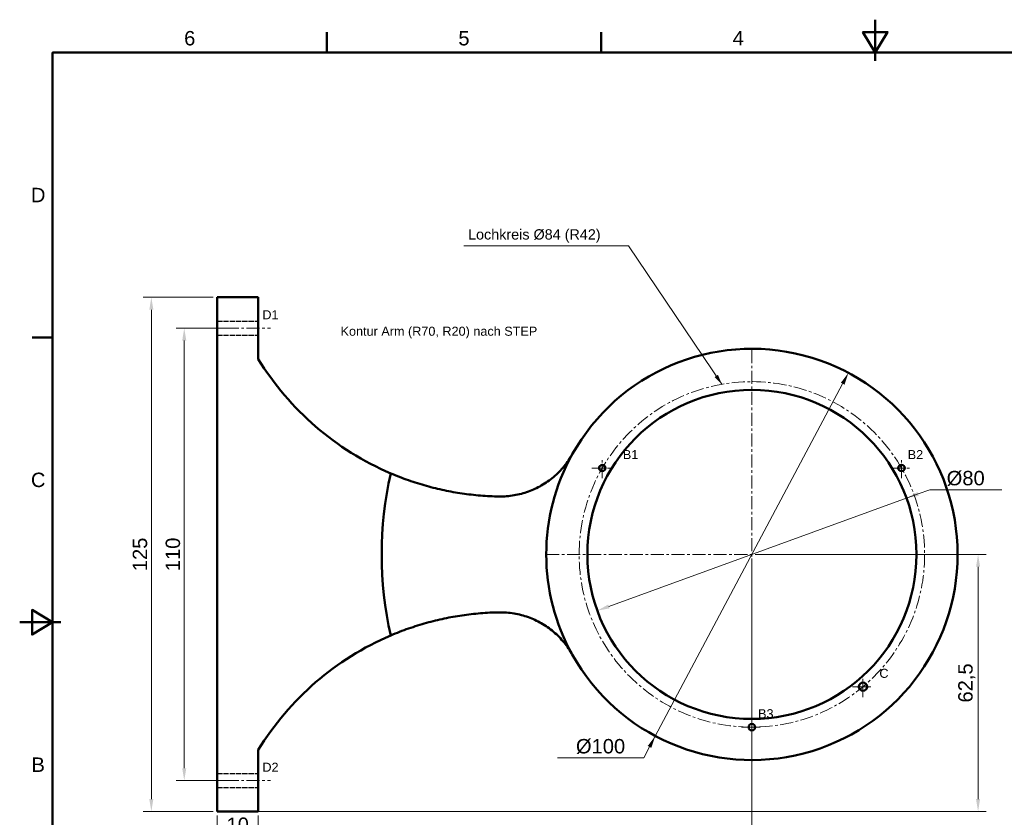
# Model space of a CAD drawing. Header units: metres. Extents: x 2 to 418, y 2 to 295.
# Tile 2 of 3: x 2 to 241, y 101 to 295. Entities that reach past the tile are written whole.
import ezdxf
from ezdxf.enums import TextEntityAlignment as Align

# ---------------------------------------------------------------- set-up
doc = ezdxf.new("R2010")
doc.units = ezdxf.units.M
doc.linetypes.add('CENTER', pattern=[5.08, 3.175, -0.635, 0.635, -0.635])
doc.linetypes.add('DASHED', pattern=[1.524, 1.27, -0.254])
for name, color, linetype, lineweight in [('MASS', 7, 'CONTINUOUS', 18), ('MITTE', 7, 'CENTER', 18), ('RAHMEN', 7, 'CONTINUOUS', 50), ('SICHT', 7, 'CONTINUOUS', 50), ('TEXT', 7, 'CONTINUOUS', 25), ('VERDECKT', 7, 'DASHED', 25)]:
    doc.layers.add(name, color=color, linetype=linetype, lineweight=lineweight)
doc.styles.add('ISO', font='arial.ttf')
doc.styles.get("Standard").update_dxf_attribs({"font": 'arial.ttf'})
doc.dimstyles.new('ISO_HZ', dxfattribs={"dimtxt": 3.5, "dimasz": 3, "dimexe": 2, "dimexo": 1, "dimgap": 1, "dimtad": 1, "dimtxsty": 'Standard', "dimcen": 2.5, "dimclrd": 7, "dimclre": 7, "dimclrt": 7, "dimazin": 3, "dimtfac": 1, "dimtmove": 0, "dimatfit": 3, "dimlwd": 18, "dimlwe": 18})

msp = doc.modelspace()

# ---------------------------------------------------------------- linework, layer by layer
at = {"layer": 'MASS'}
msp.add_lwpolyline([(172.707, 206.362), (150, 240), (110, 240)], dxfattribs=at)
msp.add_solid([(172.707, 206.362), (171.748, 208.671), (170.924, 208.115)], dxfattribs=at)
at = {"layer": 'MITTE'}
for p, q in [((47, 220), (63, 220)), ((180, 115), (180, 215)), ((143.627, 183.5), (143.627, 188.5)), ((216.373, 183.5), (216.373, 188.5)), ((141.127, 186), (146.127, 186)), ((213.873, 186), (218.873, 186)), ((130, 165), (230, 165)), ((206.997, 130.326), (206.997, 135.326)), ((204.497, 132.826), (209.497, 132.826)), ((180, 120.5), (180, 125.5)), ((177.5, 123), (182.5, 123)), ((47, 110), (63, 110))]:
    msp.add_line(p, q, dxfattribs=at)
msp.add_circle((180, 165), 42, dxfattribs=at)
at = {"layer": 'RAHMEN'}
for p, q in [((210, 295), (210, 285)), ((76.667, 287), (76.667, 292)), ((143.333, 287), (143.333, 292)), ((210, 287), (210, 292)), ((10, 217.75), (5, 217.75)), ((2, 148.5), (12, 148.5)), ((10, 148.5), (5, 148.5))]:
    msp.add_line(p, q, dxfattribs=at)
for points in [[(210, 287), (213, 292), (207, 292)], [(10, 10), (410, 10), (410, 287), (10, 287)], [(10, 148.5), (5, 151.5), (5, 145.5)]]:
    msp.add_lwpolyline(points, close=True, dxfattribs=at)
at = {"layer": 'SICHT'}
for p, q in [((50.005, 227.5), (50.005, 102.5)), ((60.005, 227.5), (50.005, 227.5)), ((60.005, 212.5), (60.005, 227.5)), ((60.005, 102.5), (60.005, 117.5)), ((50.005, 102.5), (60.005, 102.5))]:
    msp.add_line(p, q, dxfattribs=at)
for points in [[(118.536, 179.089), (118.991, 179.087), (119.446, 179.095), (119.903, 179.113), (120.359, 179.142), (120.815, 179.182), (121.27, 179.232), (121.724, 179.293), (122.175, 179.364), (122.624, 179.445), (123.07, 179.537), (123.513, 179.638), (123.951, 179.748), (124.386, 179.867), (124.815, 179.995), (125.239, 180.132), (125.656, 180.277), (126.068, 180.43), (126.472, 180.59), (126.869, 180.758), (127.26, 180.934), (127.649, 181.119), (128.037, 181.315), (128.425, 181.522), (128.811, 181.738), (129.195, 181.965), (129.577, 182.201), (129.955, 182.447), (130.329, 182.703), (130.699, 182.967), (131.065, 183.241), (131.424, 183.524), (131.778, 183.815), (132.126, 184.115), (132.466, 184.423), (132.799, 184.74), (133.124, 185.064), (133.441, 185.395), (133.75, 185.732), (134.05, 186.075), (134.341, 186.424), (134.624, 186.778), (134.898, 187.136), (135.162, 187.498), (135.416, 187.864), (135.661, 188.232), (135.895, 188.602), (136.12, 188.974), (136.333, 189.347)], [(92.189, 184.707), (92.728, 184.479), (93.269, 184.256), (93.811, 184.038), (94.353, 183.825), (94.897, 183.616), (95.441, 183.413), (95.985, 183.214), (96.53, 183.021), (97.076, 182.832), (97.621, 182.649), (98.167, 182.47), (98.713, 182.296), (99.259, 182.127), (99.804, 181.963), (100.349, 181.804), (100.894, 181.65), (101.438, 181.501), (101.981, 181.357), (102.523, 181.217), (103.064, 181.082), (103.605, 180.952), (104.144, 180.827), (104.681, 180.707), (105.217, 180.591), (105.752, 180.481), (106.29, 180.374), (106.829, 180.271), (107.371, 180.172), (107.914, 180.077), (108.459, 179.986), (109.007, 179.9), (109.556, 179.817), (110.107, 179.739), (110.659, 179.665), (111.213, 179.595), (111.769, 179.53), (112.326, 179.469), (112.885, 179.412), (113.445, 179.359), (114.006, 179.311), (114.569, 179.268), (115.133, 179.229), (115.697, 179.194), (116.263, 179.164), (116.83, 179.138), (117.398, 179.117), (117.967, 179.101), (118.536, 179.089)], [(118.536, 150.911), (117.967, 150.899), (117.398, 150.883), (116.83, 150.862), (116.263, 150.836), (115.697, 150.806), (115.133, 150.771), (114.569, 150.732), (114.006, 150.689), (113.445, 150.641), (112.885, 150.588), (112.326, 150.531), (111.769, 150.47), (111.213, 150.405), (110.659, 150.335), (110.107, 150.261), (109.556, 150.183), (109.007, 150.1), (108.459, 150.014), (107.914, 149.923), (107.371, 149.828), (106.829, 149.729), (106.29, 149.626), (105.752, 149.519), (105.217, 149.409), (104.681, 149.293), (104.144, 149.173), (103.605, 149.048), (103.064, 148.918), (102.523, 148.783), (101.981, 148.643), (101.438, 148.499), (100.894, 148.35), (100.349, 148.196), (99.804, 148.037), (99.259, 147.873), (98.713, 147.704), (98.167, 147.53), (97.621, 147.351), (97.076, 147.168), (96.53, 146.979), (95.985, 146.786), (95.441, 146.587), (94.897, 146.384), (94.353, 146.175), (93.811, 145.962), (93.269, 145.744), (92.728, 145.521), (92.189, 145.293)], [(136.333, 140.653), (136.12, 141.026), (135.895, 141.398), (135.661, 141.768), (135.416, 142.136), (135.162, 142.502), (134.898, 142.864), (134.624, 143.222), (134.341, 143.576), (134.05, 143.925), (133.75, 144.268), (133.441, 144.605), (133.124, 144.936), (132.799, 145.26), (132.466, 145.577), (132.126, 145.885), (131.778, 146.185), (131.424, 146.476), (131.065, 146.759), (130.699, 147.033), (130.329, 147.297), (129.955, 147.553), (129.577, 147.799), (129.195, 148.035), (128.811, 148.262), (128.425, 148.478), (128.037, 148.685), (127.649, 148.881), (127.26, 149.066), (126.869, 149.242), (126.472, 149.41), (126.068, 149.57), (125.656, 149.723), (125.239, 149.868), (124.815, 150.005), (124.386, 150.133), (123.951, 150.252), (123.513, 150.362), (123.07, 150.463), (122.624, 150.555), (122.175, 150.636), (121.724, 150.707), (121.27, 150.768), (120.815, 150.818), (120.359, 150.858), (119.903, 150.887), (119.446, 150.905), (118.991, 150.913), (118.536, 150.911)]]:
    msp.add_lwpolyline(points, dxfattribs=at)
for centre, radius in [((180.005, 165), 40), ((143.632, 186), 0.783), ((216.378, 186), 0.783), ((207.002, 132.826), 1), ((180.005, 123), 0.783)]:
    msp.add_circle(centre, radius, dxfattribs=at)
for centre, radius, start, end in [((180.005, 165), 50, 209.14022, 150.85978), ((119.687, 249.08), 70, 211.50455, 246.8695), ((180.005, 165), 50, 150.85978, 209.14022), ((180.005, 165), 90, 167.3518, 192.6482), ((119.687, 80.92), 70, 113.1305, 148.49545)]:
    msp.add_arc(centre, radius, start, end, dxfattribs=at)
at = {"layer": 'VERDECKT'}
for p, q in [((50.005, 227.5), (50.005, 102.5)), ((60.005, 227.5), (50.005, 227.5)), ((60.005, 212.5), (60.005, 227.5)), ((50.005, 221.7), (60.005, 221.7)), ((50.005, 218.3), (60.005, 218.3)), ((60.005, 102.5), (60.005, 117.5)), ((50.005, 111.7), (60.005, 111.7)), ((50.005, 108.3), (60.005, 108.3)), ((50.005, 102.5), (60.005, 102.5))]:
    msp.add_line(p, q, dxfattribs=at)
for points in [[(50.005, 218.3), (50.005, 218.312), (50.005, 218.325), (50.005, 218.337), (50.005, 218.364), (50.005, 218.4), (50.005, 218.437), (50.005, 218.477), (50.005, 218.536), (50.005, 218.595), (50.005, 218.654), (50.005, 218.727), (50.005, 218.805), (50.005, 218.884), (50.005, 218.967), (50.005, 219.061), (50.005, 219.155), (50.005, 219.249), (50.005, 219.352), (50.005, 219.457), (50.005, 219.562), (50.005, 219.669), (50.005, 219.779), (50.005, 219.89), (50.005, 220), (50.005, 220.11), (50.005, 220.221), (50.005, 220.331), (50.005, 220.438), (50.005, 220.543), (50.005, 220.648), (50.005, 220.751), (50.005, 220.845), (50.005, 220.939), (50.005, 221.033), (50.005, 221.116), (50.005, 221.195), (50.005, 221.273), (50.005, 221.346), (50.005, 221.405), (50.005, 221.464), (50.005, 221.523), (50.005, 221.563), (50.005, 221.6), (50.005, 221.636), (50.005, 221.663), (50.005, 221.675), (50.005, 221.688), (50.005, 221.7)], [(50.005, 221.7), (50.005, 221.697), (50.005, 221.694), (50.005, 221.691), (50.005, 221.684), (50.005, 221.675), (50.005, 221.665), (50.005, 221.655), (50.005, 221.64), (50.005, 221.624), (50.005, 221.609), (50.005, 221.589), (50.005, 221.568), (50.005, 221.547), (50.005, 221.524), (50.005, 221.497), (50.005, 221.47), (50.005, 221.443), (50.005, 221.412), (50.005, 221.38), (50.005, 221.347), (50.005, 221.313), (50.005, 221.276), (50.005, 221.239), (50.005, 221.202), (50.005, 221.161), (50.005, 221.119), (50.005, 221.078), (50.005, 221.034), (50.005, 220.989), (50.005, 220.943), (50.005, 220.898), (50.005, 220.849), (50.005, 220.8), (50.005, 220.752), (50.005, 220.701), (50.005, 220.65), (50.005, 220.598), (50.005, 220.546), (50.005, 220.493), (50.005, 220.439), (50.005, 220.386), (50.005, 220.331), (50.005, 220.276), (50.005, 220.222), (50.005, 220.167), (50.005, 220.111), (50.005, 220.056), (50.005, 220)], [(60.005, 220), (60.005, 220.056), (60.005, 220.111), (60.005, 220.167), (60.005, 220.222), (60.005, 220.276), (60.005, 220.331), (60.005, 220.386), (60.005, 220.439), (60.005, 220.493), (60.005, 220.546), (60.005, 220.598), (60.005, 220.65), (60.005, 220.701), (60.005, 220.752), (60.005, 220.8), (60.005, 220.849), (60.005, 220.898), (60.005, 220.943), (60.005, 220.989), (60.005, 221.034), (60.005, 221.078), (60.005, 221.119), (60.005, 221.161), (60.005, 221.202), (60.005, 221.239), (60.005, 221.276), (60.005, 221.313), (60.005, 221.347), (60.005, 221.38), (60.005, 221.412), (60.005, 221.443), (60.005, 221.47), (60.005, 221.497), (60.005, 221.524), (60.005, 221.547), (60.005, 221.568), (60.005, 221.589), (60.005, 221.609), (60.005, 221.624), (60.005, 221.64), (60.005, 221.655), (60.005, 221.665), (60.005, 221.675), (60.005, 221.684), (60.005, 221.691), (60.005, 221.694), (60.005, 221.697), (60.005, 221.7)], [(60.005, 221.7), (60.005, 221.688), (60.005, 221.675), (60.005, 221.663), (60.005, 221.636), (60.005, 221.6), (60.005, 221.563), (60.005, 221.523), (60.005, 221.464), (60.005, 221.405), (60.005, 221.346), (60.005, 221.273), (60.005, 221.195), (60.005, 221.116), (60.005, 221.033), (60.005, 220.939), (60.005, 220.845), (60.005, 220.751), (60.005, 220.648), (60.005, 220.543), (60.005, 220.438), (60.005, 220.331), (60.005, 220.221), (60.005, 220.11), (60.005, 220), (60.005, 219.89), (60.005, 219.779), (60.005, 219.669), (60.005, 219.562), (60.005, 219.457), (60.005, 219.352), (60.005, 219.249), (60.005, 219.155), (60.005, 219.061), (60.005, 218.967), (60.005, 218.884), (60.005, 218.805), (60.005, 218.727), (60.005, 218.654), (60.005, 218.595), (60.005, 218.536), (60.005, 218.477), (60.005, 218.437), (60.005, 218.4), (60.005, 218.364), (60.005, 218.337), (60.005, 218.325), (60.005, 218.312), (60.005, 218.3)], [(50.005, 220), (50.005, 219.944), (50.005, 219.889), (50.005, 219.833), (50.005, 219.778), (50.005, 219.724), (50.005, 219.669), (50.005, 219.614), (50.005, 219.561), (50.005, 219.507), (50.005, 219.454), (50.005, 219.402), (50.005, 219.35), (50.005, 219.299), (50.005, 219.248), (50.005, 219.2), (50.005, 219.151), (50.005, 219.102), (50.005, 219.057), (50.005, 219.011), (50.005, 218.966), (50.005, 218.922), (50.005, 218.881), (50.005, 218.839), (50.005, 218.798), (50.005, 218.761), (50.005, 218.724), (50.005, 218.687), (50.005, 218.653), (50.005, 218.62), (50.005, 218.588), (50.005, 218.557), (50.005, 218.53), (50.005, 218.503), (50.005, 218.476), (50.005, 218.453), (50.005, 218.432), (50.005, 218.411), (50.005, 218.391), (50.005, 218.376), (50.005, 218.36), (50.005, 218.345), (50.005, 218.335), (50.005, 218.325), (50.005, 218.316), (50.005, 218.309), (50.005, 218.306), (50.005, 218.303), (50.005, 218.3)], [(60.005, 218.3), (60.005, 218.303), (60.005, 218.306), (60.005, 218.309), (60.005, 218.316), (60.005, 218.325), (60.005, 218.335), (60.005, 218.345), (60.005, 218.36), (60.005, 218.376), (60.005, 218.391), (60.005, 218.411), (60.005, 218.432), (60.005, 218.453), (60.005, 218.476), (60.005, 218.503), (60.005, 218.53), (60.005, 218.557), (60.005, 218.588), (60.005, 218.62), (60.005, 218.653), (60.005, 218.687), (60.005, 218.724), (60.005, 218.761), (60.005, 218.798), (60.005, 218.839), (60.005, 218.881), (60.005, 218.922), (60.005, 218.966), (60.005, 219.011), (60.005, 219.057), (60.005, 219.102), (60.005, 219.151), (60.005, 219.2), (60.005, 219.248), (60.005, 219.299), (60.005, 219.35), (60.005, 219.402), (60.005, 219.454), (60.005, 219.507), (60.005, 219.561), (60.005, 219.614), (60.005, 219.669), (60.005, 219.724), (60.005, 219.778), (60.005, 219.833), (60.005, 219.889), (60.005, 219.944), (60.005, 220)], [(50.005, 108.3), (50.005, 108.312), (50.005, 108.325), (50.005, 108.337), (50.005, 108.364), (50.005, 108.4), (50.005, 108.437), (50.005, 108.477), (50.005, 108.536), (50.005, 108.595), (50.005, 108.654), (50.005, 108.727), (50.005, 108.805), (50.005, 108.884), (50.005, 108.967), (50.005, 109.061), (50.005, 109.155), (50.005, 109.249), (50.005, 109.352), (50.005, 109.457), (50.005, 109.562), (50.005, 109.669), (50.005, 109.779), (50.005, 109.89), (50.005, 110), (50.005, 110.11), (50.005, 110.221), (50.005, 110.331), (50.005, 110.438), (50.005, 110.543), (50.005, 110.648), (50.005, 110.751), (50.005, 110.845), (50.005, 110.939), (50.005, 111.033), (50.005, 111.116), (50.005, 111.195), (50.005, 111.273), (50.005, 111.346), (50.005, 111.405), (50.005, 111.464), (50.005, 111.523), (50.005, 111.563), (50.005, 111.6), (50.005, 111.636), (50.005, 111.663), (50.005, 111.675), (50.005, 111.688), (50.005, 111.7)], [(50.005, 111.7), (50.005, 111.697), (50.005, 111.694), (50.005, 111.691), (50.005, 111.684), (50.005, 111.675), (50.005, 111.665), (50.005, 111.655), (50.005, 111.64), (50.005, 111.624), (50.005, 111.609), (50.005, 111.589), (50.005, 111.568), (50.005, 111.547), (50.005, 111.524), (50.005, 111.497), (50.005, 111.47), (50.005, 111.443), (50.005, 111.412), (50.005, 111.38), (50.005, 111.347), (50.005, 111.313), (50.005, 111.276), (50.005, 111.239), (50.005, 111.202), (50.005, 111.161), (50.005, 111.119), (50.005, 111.078), (50.005, 111.034), (50.005, 110.989), (50.005, 110.943), (50.005, 110.898), (50.005, 110.849), (50.005, 110.8), (50.005, 110.752), (50.005, 110.701), (50.005, 110.65), (50.005, 110.598), (50.005, 110.546), (50.005, 110.493), (50.005, 110.439), (50.005, 110.386), (50.005, 110.331), (50.005, 110.276), (50.005, 110.222), (50.005, 110.167), (50.005, 110.111), (50.005, 110.056), (50.005, 110)], [(60.005, 110), (60.005, 110.056), (60.005, 110.111), (60.005, 110.167), (60.005, 110.222), (60.005, 110.276), (60.005, 110.331), (60.005, 110.386), (60.005, 110.439), (60.005, 110.493), (60.005, 110.546), (60.005, 110.598), (60.005, 110.65), (60.005, 110.701), (60.005, 110.752), (60.005, 110.8), (60.005, 110.849), (60.005, 110.898), (60.005, 110.943), (60.005, 110.989), (60.005, 111.034), (60.005, 111.078), (60.005, 111.119), (60.005, 111.161), (60.005, 111.202), (60.005, 111.239), (60.005, 111.276), (60.005, 111.313), (60.005, 111.347), (60.005, 111.38), (60.005, 111.412), (60.005, 111.443), (60.005, 111.47), (60.005, 111.497), (60.005, 111.524), (60.005, 111.547), (60.005, 111.568), (60.005, 111.589), (60.005, 111.609), (60.005, 111.624), (60.005, 111.64), (60.005, 111.655), (60.005, 111.665), (60.005, 111.675), (60.005, 111.684), (60.005, 111.691), (60.005, 111.694), (60.005, 111.697), (60.005, 111.7)], [(60.005, 111.7), (60.005, 111.688), (60.005, 111.675), (60.005, 111.663), (60.005, 111.636), (60.005, 111.6), (60.005, 111.563), (60.005, 111.523), (60.005, 111.464), (60.005, 111.405), (60.005, 111.346), (60.005, 111.273), (60.005, 111.195), (60.005, 111.116), (60.005, 111.033), (60.005, 110.939), (60.005, 110.845), (60.005, 110.751), (60.005, 110.648), (60.005, 110.543), (60.005, 110.438), (60.005, 110.331), (60.005, 110.221), (60.005, 110.11), (60.005, 110), (60.005, 109.89), (60.005, 109.779), (60.005, 109.669), (60.005, 109.562), (60.005, 109.457), (60.005, 109.352), (60.005, 109.249), (60.005, 109.155), (60.005, 109.061), (60.005, 108.967), (60.005, 108.884), (60.005, 108.805), (60.005, 108.727), (60.005, 108.654), (60.005, 108.595), (60.005, 108.536), (60.005, 108.477), (60.005, 108.437), (60.005, 108.4), (60.005, 108.364), (60.005, 108.337), (60.005, 108.325), (60.005, 108.312), (60.005, 108.3)], [(50.005, 110), (50.005, 109.944), (50.005, 109.889), (50.005, 109.833), (50.005, 109.778), (50.005, 109.724), (50.005, 109.669), (50.005, 109.614), (50.005, 109.561), (50.005, 109.507), (50.005, 109.454), (50.005, 109.402), (50.005, 109.35), (50.005, 109.299), (50.005, 109.248), (50.005, 109.2), (50.005, 109.151), (50.005, 109.102), (50.005, 109.057), (50.005, 109.011), (50.005, 108.966), (50.005, 108.922), (50.005, 108.881), (50.005, 108.839), (50.005, 108.798), (50.005, 108.761), (50.005, 108.724), (50.005, 108.687), (50.005, 108.653), (50.005, 108.62), (50.005, 108.588), (50.005, 108.557), (50.005, 108.53), (50.005, 108.503), (50.005, 108.476), (50.005, 108.453), (50.005, 108.432), (50.005, 108.411), (50.005, 108.391), (50.005, 108.376), (50.005, 108.36), (50.005, 108.345), (50.005, 108.335), (50.005, 108.325), (50.005, 108.316), (50.005, 108.309), (50.005, 108.306), (50.005, 108.303), (50.005, 108.3)], [(60.005, 108.3), (60.005, 108.303), (60.005, 108.306), (60.005, 108.309), (60.005, 108.316), (60.005, 108.325), (60.005, 108.335), (60.005, 108.345), (60.005, 108.36), (60.005, 108.376), (60.005, 108.391), (60.005, 108.411), (60.005, 108.432), (60.005, 108.453), (60.005, 108.476), (60.005, 108.503), (60.005, 108.53), (60.005, 108.557), (60.005, 108.588), (60.005, 108.62), (60.005, 108.653), (60.005, 108.687), (60.005, 108.724), (60.005, 108.761), (60.005, 108.798), (60.005, 108.839), (60.005, 108.881), (60.005, 108.922), (60.005, 108.966), (60.005, 109.011), (60.005, 109.057), (60.005, 109.102), (60.005, 109.151), (60.005, 109.2), (60.005, 109.248), (60.005, 109.299), (60.005, 109.35), (60.005, 109.402), (60.005, 109.454), (60.005, 109.507), (60.005, 109.561), (60.005, 109.614), (60.005, 109.669), (60.005, 109.724), (60.005, 109.778), (60.005, 109.833), (60.005, 109.889), (60.005, 109.944), (60.005, 110)]]:
    msp.add_lwpolyline(points, dxfattribs=at)
for centre, radius in [((180.005, 165), 40), ((143.632, 186), 0.783), ((216.378, 186), 0.783), ((207.002, 132.826), 1), ((180.005, 123), 0.783)]:
    msp.add_circle(centre, radius, dxfattribs=at)
for centre, radius, start, end in [((180.005, 165), 50, 209.14022, 150.85978), ((119.687, 249.08), 70, 211.50455, 269.05796), ((118.865, 199.086), 20, 269.05796, 330.85978), ((119.687, 80.92), 70, 90.94204, 148.49545), ((118.865, 130.914), 20, 29.14022, 90.94204)]:
    msp.add_arc(centre, radius, start, end, dxfattribs=at)

# ---------------------------------------------------------------- texts
at = {"layer": 'RAHMEN', "style": 'ISO'}
for s, p in [('6', (43.333, 290.5)), ('5', (110, 290.5)), ('4', (176.667, 290.5)), ('D', (6.5, 252.375)), ('C', (6.5, 183.125)), ('B', (6.5, 113.875))]:
    msp.add_text(s, height=3.5, dxfattribs=at).set_placement(p, align=Align.MIDDLE_CENTER)
at = {"layer": 'TEXT'}
for s, height, p in [('Lochkreis %%c84 (R42)', 2.5, (111, 240.8)), ('D1', 2.2, (61, 221.5)), ('Kontur Arm (R70, R20) nach STEP', 2.2, (80.005, 217.5)), ('B1', 2.2, (148.627, 187.5)), ('B2', 2.2, (217.873, 187.5)), ('C', 2.2, (210.997, 134.326)), ('B3', 2.2, (181.5, 124.5)), ('D2', 2.2, (61, 111.5))]:
    msp.add_text(s, height=height, dxfattribs=at).set_placement(p, align=Align.BOTTOM_LEFT)

# ---------------------------------------------------------------- dimensions: what is measured, and where the dimension line sits
at = {"layer": 'MASS'}
for base, p1, p2 in [((34.005, 102.5), (50, 102.5), (50, 227.5)), ((42.005, 110), (55, 110), (55, 220)), ((234.985, 102.5), (50, 102.5), (180, 165))]:
    msp.add_linear_dim(base=base, p1=p1, p2=p2, angle=90, dimstyle='ISO_HZ', override={"dimdec": 2, "dimlfac": 1}, dxfattribs=at).render()
for p1, p2, text in [((203.474, 209.147), (156.526, 120.853), '%%c100'), ((142.412, 151.319), (217.588, 178.681), '%%c80')]:
    msp.add_diameter_dim_2p(p1=p1, p2=p2, text=text, dimstyle='ISO_HZ', override={"dimtih": 0, "dimtoh": 1, "dimlfac": 1}, dxfattribs=at).render()
for base, p2 in [((50, 88.5), (180, 165)), ((50, 96.5), (60, 102.5))]:
    msp.add_linear_dim(base=base, p1=(50, 102.5), p2=p2, dimstyle='ISO_HZ', override={"dimdec": 2, "dimlfac": 1}, dxfattribs=at).render()

doc.saveas('drawing.dxf')
